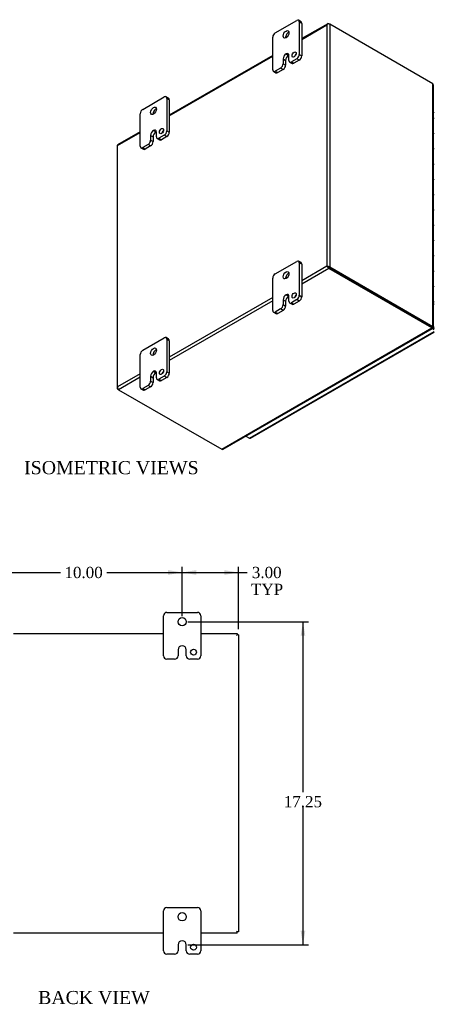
# Model space of a CAD drawing. Header units: inches. Extents: x 2 to 118, y 3 to 79.
# Tile 6 of 6: x 96 to 118, y 26 to 79. Entities that reach past the tile are written whole.
import ezdxf
from ezdxf.enums import TextEntityAlignment as Align

# ---------------------------------------------------------------- set-up
doc = ezdxf.new("R2010")
doc.units = ezdxf.units.IN
doc.header["$MEASUREMENT"] = 0
for name, color, linetype in [('COM48443', 7, 'CONTINUOUS'), ('COM71780-3', 7, 'CONTINUOUS'), ('DEFAULT', 7, 'CONTINUOUS'), ('FET07710', 7, 'CONTINUOUS'), ('HNG10620-12B', 7, 'CONTINUOUS'), ('HNG10620-12C', 7, 'CONTINUOUS'), ('HNG10620-12P', 7, 'CONTINUOUS')]:
    doc.layers.add(name, color=color, linetype=linetype)
doc.styles.add('SEACAD_TIMES_NEW_ROMAN', font='times.ttf')

# ---------------------------------------------------------------- blocks, each defined once
blk = doc.blocks.new('GDIMGGROUP11')
at = {"layer": 'DEFAULT', "linetype": 'Continuous'}
for points in [[(95.497, 49.673), (94.747, 49.548), (95.497, 49.423)], [(103.997, 49.673), (103.997, 49.423), (104.747, 49.548)]]:
    blk.add_hatch(color=136, dxfattribs=at).paths.add_polyline_path(points)
at = {"layer": 'DEFAULT', "color": 136, "linetype": 'Continuous'}
for p, q in [((94.747, 47.218), (94.747, 49.848)), ((94.747, 49.548), (98.259, 49.548)), ((100.726, 49.548), (104.747, 49.548)), ((104.747, 47.218), (104.747, 49.848))]:
    blk.add_line(p, q, dxfattribs=at)
at = {"layer": 'DEFAULT', "color": 136, "linetype": 'Continuous', "style": 'SEACAD_TIMES_NEW_ROMAN'}
blk.add_text('10.00', height=0.6, dxfattribs=at).set_placement((98.469, 49.848), align=Align.TOP_LEFT)
blk = doc.blocks.new('GDIMGGROUP12')
at = {"layer": 'DEFAULT', "linetype": 'Continuous'}
for points in [[(105.497, 49.673), (104.747, 49.548), (105.497, 49.423)], [(106.997, 49.673), (106.997, 49.423), (107.747, 49.548)]]:
    blk.add_hatch(color=136, dxfattribs=at).paths.add_polyline_path(points)
at = {"layer": 'DEFAULT', "color": 136, "linetype": 'Continuous'}
for p, q in [((104.747, 47.436), (104.747, 49.848)), ((104.747, 49.548), (107.914, 49.548)), ((107.747, 46.52), (107.747, 49.848)), ((107.914, 49.548), (108.214, 49.548))]:
    blk.add_line(p, q, dxfattribs=at)
at = {"layer": 'DEFAULT', "color": 136, "linetype": 'Continuous', "style": 'SEACAD_TIMES_NEW_ROMAN'}
for s, p in [('3.00', (108.467, 49.848)), ('TYP', (108.424, 48.948))]:
    blk.add_text(s, height=0.6, dxfattribs=at).set_placement(p, align=Align.TOP_LEFT)
blk = doc.blocks.new('GDIMGGROUP13')
at = {"layer": 'DEFAULT', "linetype": 'Continuous'}
for points in [[(111.318, 46.168), (111.193, 46.918), (111.068, 46.168)], [(111.318, 30.418), (111.068, 30.418), (111.193, 29.668)]]:
    blk.add_hatch(color=136, dxfattribs=at).paths.add_polyline_path(points)
at = {"layer": 'DEFAULT', "color": 136, "linetype": 'Continuous'}
for p, q in [((105.047, 46.918), (111.493, 46.918)), ((111.193, 46.918), (111.193, 37.825)), ((111.193, 37.015), (111.193, 29.668)), ((105.047, 29.668), (111.493, 29.668))]:
    blk.add_line(p, q, dxfattribs=at)
at = {"layer": 'DEFAULT', "color": 136, "linetype": 'Continuous', "style": 'SEACAD_TIMES_NEW_ROMAN'}
blk.add_text('17.25', height=0.6, dxfattribs=at).set_placement((110.169, 37.615), align=Align.TOP_LEFT)

msp = doc.modelspace()

# ---------------------------------------------------------------- linework, layer by layer
at = {"layer": 'COM48443', "color": 7}
for p, q in [((112.514, 78.847), (111.128, 78.047)), ((111.128, 78.01), (112.466, 78.783)), ((112.466, 78.783), (112.466, 65.895)), ((112.496, 78.824), (112.496, 78.824)), ((112.568, 78.842), (112.619, 78.812)), ((118.123, 75.634), (112.619, 78.812)), ((112.619, 78.812), (112.619, 65.866)), ((109.582, 77.154), (104.057, 73.964)), ((104.057, 73.928), (109.582, 77.118)), ((118.123, 62.688), (118.123, 75.634)), ((118.154, 62.669), (118.154, 75.565)), ((102.511, 73.072), (101.302, 72.374)), ((101.305, 72.339), (102.511, 73.035)), ((101.273, 72.324), (101.273, 59.378)), ((101.305, 59.451), (101.305, 72.339)), ((112.466, 65.895), (111.128, 65.123)), ((112.568, 65.778), (111.128, 64.946)), ((112.517, 65.866), (112.466, 65.895)), ((112.496, 65.878), (112.568, 65.837)), ((112.496, 65.878), (112.568, 65.836)), ((112.568, 65.837), (118.072, 62.659)), ((118.072, 62.659), (112.568, 65.836)), ((118.072, 62.6), (112.568, 65.778)), ((112.619, 65.866), (118.123, 62.688)), ((109.582, 64.23), (104.057, 61.04)), ((109.582, 64.054), (104.057, 60.864)), ((106.86, 56.127), (118.072, 62.6)), ((106.936, 56.134), (118.104, 62.582)), ((118.072, 62.659), (118.123, 62.688)), ((118.072, 62.659), (118.072, 62.6)), ((118.093, 62.632), (118.073, 62.643)), ((118.093, 62.632), (118.073, 62.643)), ((118.073, 62.637), (118.105, 62.619)), ((118.106, 62.654), (118.086, 62.665)), ((118.106, 62.654), (118.086, 62.665)), ((118.092, 62.668), (118.123, 62.65)), ((118.105, 62.619), (118.093, 62.632)), ((118.123, 62.65), (118.106, 62.654)), ((102.511, 60.148), (101.305, 59.451)), ((102.511, 59.971), (101.356, 59.305)), ((101.284, 59.405), (101.284, 59.405)), ((101.356, 59.305), (101.305, 59.334)), ((101.356, 59.305), (106.86, 56.127)), ((95.747, 46.293), (103.747, 46.293)), ((105.747, 46.293), (107.675, 46.293)), ((107.675, 46.293), (107.675, 46.221)), ((107.675, 46.221), (107.639, 46.185)), ((107.675, 46.22), (107.639, 46.185)), ((107.747, 46.22), (107.675, 46.22)), ((107.747, 46.22), (107.747, 30.365)), ((103.747, 30.293), (95.747, 30.293)), ((107.675, 30.293), (105.747, 30.293)), ((107.675, 30.365), (107.639, 30.401)), ((107.675, 30.365), (107.639, 30.401)), ((107.747, 30.365), (107.675, 30.365)), ((107.675, 30.293), (107.675, 30.365))]:
    msp.add_line(p, q, dxfattribs=at)
for centre, start, end in [((118.062, 75.565), 0, 48.6182), ((106.89, 56.214), 251.3818, 300)]:
    msp.add_arc(centre, 0.0923, start, end, dxfattribs=at)
for centre, major_axis, ratio, start_param, end_param in [((112.568, 78.753), (0.054, -0.0935), 0.57735, 2.356194, 3.587154), ((112.542, 78.739), (0.076, 0.132), 0.577982, 1.230411, 1.570248), ((112.542, 78.739), (0.076, 0.132), 0.577982, 1.231508, 1.571345), ((112.542, 78.768), (0.108, 0), 0.57735, 0.785398, 2.016358), ((101.381, 72.324), (0.108, 0), 0.57735, 2.696031, 3.141593), ((101.356, 72.28), (0.054, -0.0935), 0.57735, 3.141593, 3.587154), ((101.381, 72.295), (-0.108, 0.062), 0.000948, 0.445015, 0.784852), ((101.381, 72.295), (-0.108, 0.062), 0.000948, -0.784852, -0.445015), ((112.542, 65.851), (-0.108, 0.062), 0.000948, -1.124689, -0.784852), ((112.542, 65.851), (-0.108, 0.062), 0.000948, 0.784852, 1.124689), ((112.542, 65.822), (0.108, 0), 0.57735, 0.785398, 2.016358), ((112.568, 65.866), (0.054, -0.0935), 0.57735, 4.266828, 5.497787), ((112.542, 65.851), (0.036, -0.0207), 0.000948, 0.785944, 2.356741), ((112.542, 65.851), (0.036, -0.0208), 0.000948, 3.926445, 5.497241), ((101.381, 59.378), (0.108, 0), 0.57735, 2.696031, 3.926991), ((101.381, 59.407), (-0.076, -0.132), 0.577982, 4.712938, 5.052774), ((101.381, 59.407), (-0.076, -0.132), 0.577982, 4.71184, 5.051677), ((101.356, 59.393), (0.054, -0.0935), 0.57735, 4.266828, 5.497787)]:
    msp.add_ellipse(centre, major_axis=major_axis, ratio=ratio, start_param=start_param, end_param=end_param, dxfattribs=at)
for points in [[(118.073, 62.637), (118.074, 62.637), (118.073, 62.641), (118.072, 62.65)], [(118.073, 62.635), (118.073, 62.635), (118.073, 62.636), (118.073, 62.637)]]:
    msp.add_open_spline(points, degree=3, dxfattribs=at)
for points, knots in [([(118.072, 62.6), (118.078, 62.592), (118.085, 62.586), (118.096, 62.58), (118.101, 62.58), (118.107, 62.584), (118.109, 62.588), (118.11, 62.601), (118.108, 62.609), (118.105, 62.619)], [0, 0, 0, 0, 0.25, 0.25, 0.5, 0.5, 0.75, 0.75, 1, 1, 1, 1]), ([(118.079, 62.663), (118.084, 62.665), (118.09, 62.667), (118.093, 62.668), (118.093, 62.669)], [0, 0, 0, 0, 0.4000004, 0.8000008, 0.8000008, 0.8000008, 0.8000008]), ([(118.123, 62.688), (118.133, 62.687), (118.141, 62.684), (118.152, 62.677), (118.154, 62.673), (118.154, 62.665), (118.152, 62.661), (118.141, 62.655), (118.133, 62.652), (118.123, 62.65)], [0, 0, 0, 0, 0.25, 0.25, 0.5, 0.5, 0.75, 0.75, 1, 1, 1, 1])]:
    msp.add_open_spline(points, degree=3, knots=knots, dxfattribs=at)
at = {"layer": 'COM71780-3', "color": 7}
for p, q in [((118.2, 74.092), (118.154, 74.118)), ((117.779, 62.828), (117.779, 62.828)), ((117.807, 62.812), (117.807, 62.812)), ((118.2, 62.494), (118.076, 62.565)), ((118.107, 62.606), (118.2, 62.553)), ((118.2, 62.552), (118.107, 62.606)), ((118.129, 62.652), (118.2, 62.611)), ((108.334, 56.723), (118.2, 62.419)), ((108.388, 56.717), (118.2, 62.382)), ((108.145, 56.832), (108.334, 56.723))]:
    msp.add_line(p, q, dxfattribs=at)
msp.add_ellipse((108.334, 56.811), major_axis=(-0.054, 0.0935), ratio=0.57735, start_param=2.356194, end_param=3.141593, dxfattribs=at)
at = {"layer": 'FET07710', "color": 7}
for p, q in [((109.714, 78.354), (110.863, 79.017)), ((111.089, 78.95), (110.957, 79.026)), ((110.996, 78.94), (110.996, 77.205)), ((111.128, 78.864), (110.996, 78.94)), ((111.128, 78.864), (111.128, 77.129)), ((109.582, 76.389), (109.582, 78.124)), ((110.135, 76.963), (110.135, 76.708)), ((110.135, 76.963), (110.267, 76.887)), ((110.267, 76.887), (110.267, 76.632)), ((110.289, 77.23), (110.289, 77.23)), ((110.289, 77.23), (110.421, 77.154)), ((110.289, 77.23), (110.421, 77.154)), ((110.421, 77.154), (110.421, 77.154)), ((110.443, 76.886), (110.443, 77.141)), ((110.482, 76.8), (110.614, 76.724)), ((110.863, 76.976), (110.576, 76.81)), ((110.576, 76.81), (110.708, 76.733)), ((110.996, 76.899), (110.708, 76.733)), ((110.996, 76.899), (110.863, 76.976)), ((110.996, 77.205), (111.128, 77.129)), ((109.62, 76.303), (109.753, 76.227)), ((110.002, 76.478), (109.714, 76.312)), ((109.714, 76.312), (109.846, 76.236)), ((110.134, 76.402), (109.846, 76.236)), ((110.134, 76.402), (110.002, 76.478)), ((110.135, 76.708), (110.267, 76.632)), ((102.643, 74.271), (103.792, 74.934)), ((104.018, 74.867), (103.886, 74.944)), ((103.925, 74.858), (103.925, 73.123)), ((104.057, 74.782), (103.925, 74.858)), ((104.057, 74.782), (104.057, 73.047)), ((102.511, 72.306), (102.511, 74.041)), ((103.218, 73.148), (103.218, 73.148)), ((103.218, 73.148), (103.35, 73.072)), ((103.218, 73.148), (103.35, 73.071)), ((103.35, 73.072), (103.35, 73.071)), ((103.925, 73.123), (104.057, 73.047)), ((103.064, 72.881), (103.064, 72.626)), ((103.064, 72.881), (103.196, 72.804)), ((103.064, 72.626), (103.196, 72.549)), ((103.196, 72.804), (103.196, 72.549)), ((103.372, 72.804), (103.372, 73.059)), ((103.411, 72.718), (103.543, 72.642)), ((103.792, 72.893), (103.505, 72.727)), ((103.505, 72.727), (103.637, 72.651)), ((103.924, 72.817), (103.637, 72.651)), ((103.924, 72.817), (103.792, 72.893)), ((102.549, 72.221), (102.682, 72.144)), ((102.931, 72.396), (102.643, 72.23)), ((102.643, 72.23), (102.775, 72.153)), ((103.063, 72.32), (102.775, 72.153)), ((103.063, 72.32), (102.931, 72.396)), ((109.714, 65.494), (110.863, 66.157)), ((111.089, 66.09), (110.957, 66.166)), ((110.996, 66.081), (110.996, 64.346)), ((111.128, 66.004), (110.996, 66.081)), ((111.128, 66.004), (111.128, 64.269)), ((109.582, 63.529), (109.582, 65.264)), ((110.289, 64.371), (110.289, 64.37)), ((110.289, 64.371), (110.421, 64.294)), ((110.289, 64.37), (110.421, 64.294)), ((110.421, 64.294), (110.421, 64.294)), ((110.443, 64.026), (110.443, 64.282)), ((110.996, 64.346), (111.128, 64.269)), ((110.002, 63.619), (109.714, 63.452)), ((110.134, 63.542), (110.002, 63.619)), ((110.135, 64.103), (110.135, 63.848)), ((110.135, 64.103), (110.267, 64.027)), ((110.135, 63.848), (110.267, 63.772)), ((110.267, 64.027), (110.267, 63.772)), ((110.482, 63.941), (110.614, 63.864)), ((110.863, 64.116), (110.576, 63.95)), ((110.576, 63.95), (110.708, 63.874)), ((110.996, 64.04), (110.708, 63.874)), ((110.996, 64.04), (110.863, 64.116)), ((109.62, 63.443), (109.753, 63.367)), ((109.714, 63.452), (109.846, 63.376)), ((110.134, 63.542), (109.846, 63.376)), ((102.643, 61.411), (103.792, 62.075)), ((104.018, 62.008), (103.886, 62.084)), ((103.925, 61.998), (103.925, 60.263)), ((104.057, 61.922), (103.925, 61.998)), ((104.057, 61.922), (104.057, 60.187)), ((102.511, 59.447), (102.511, 61.182)), ((103.064, 60.021), (103.064, 59.766)), ((103.064, 60.021), (103.196, 59.945)), ((103.196, 59.945), (103.196, 59.689)), ((103.218, 60.288), (103.218, 60.288)), ((103.218, 60.288), (103.35, 60.212)), ((103.218, 60.288), (103.35, 60.212)), ((103.35, 60.212), (103.35, 60.212)), ((103.372, 59.944), (103.372, 60.199)), ((103.792, 60.033), (103.505, 59.867)), ((103.924, 59.957), (103.637, 59.791)), ((103.924, 59.957), (103.792, 60.033)), ((103.925, 60.263), (104.057, 60.187)), ((102.931, 59.536), (102.643, 59.37)), ((103.063, 59.46), (102.775, 59.294)), ((103.063, 59.46), (102.931, 59.536)), ((103.064, 59.766), (103.196, 59.689)), ((103.411, 59.858), (103.543, 59.782)), ((103.505, 59.867), (103.637, 59.791)), ((102.549, 59.361), (102.682, 59.284)), ((102.643, 59.37), (102.775, 59.294)), ((103.934, 47.418), (105.559, 47.418)), ((103.747, 45.105), (103.747, 47.23)), ((105.747, 47.23), (105.747, 45.105)), ((104.529, 45.418), (104.529, 45.105)), ((104.747, 45.636), (104.747, 45.636)), ((104.965, 45.105), (104.965, 45.418)), ((104.341, 44.918), (103.934, 44.918)), ((105.559, 44.918), (105.153, 44.918)), ((103.934, 31.668), (105.559, 31.668)), ((103.747, 29.355), (103.747, 31.48)), ((105.747, 31.48), (105.747, 29.355)), ((104.529, 29.668), (104.529, 29.355)), ((104.747, 29.886), (104.747, 29.886)), ((104.965, 29.355), (104.965, 29.668)), ((104.341, 29.168), (103.934, 29.168)), ((105.559, 29.168), (105.153, 29.168))]:
    msp.add_line(p, q, dxfattribs=at)
for centre, radius in [((104.747, 46.918), 0.219), ((105.356, 45.293), 0.156), ((104.747, 31.168), 0.219), ((105.356, 29.543), 0.156)]:
    msp.add_circle(centre, radius, dxfattribs=at)
for centre, radius, start, end in [((103.934, 47.23), 0.188, 90, 180), ((105.559, 47.23), 0.188, 0, 90), ((104.747, 45.418), 0.218, 90, 180), ((104.747, 45.418), 0.218, 0, 90), ((103.934, 45.105), 0.188, 180, 270), ((104.341, 45.105), 0.188, 270, 0), ((105.153, 45.105), 0.188, 180, 270), ((105.559, 45.105), 0.188, 270, 0), ((103.934, 31.48), 0.188, 90, 180), ((105.559, 31.48), 0.188, 0, 90), ((104.747, 29.668), 0.218, 90, 180), ((104.747, 29.668), 0.218, 0, 90), ((103.934, 29.355), 0.188, 180, 270), ((104.341, 29.355), 0.188, 270, 0), ((105.153, 29.355), 0.188, 180, 270), ((105.559, 29.355), 0.188, 270, 0)]:
    msp.add_arc(centre, radius, start, end, dxfattribs=at)
for centre, major_axis, start_param, end_param in [((110.863, 78.864), (-0.094, -0.162), 2.356194, 3.926991), ((110.996, 78.788), (-0.094, -0.162), 2.356194, 3.141593), ((109.714, 78.2), (0.094, 0.162), 0.785398, 2.356194), ((110.421, 78.201), (0.109, 0.189), 0.649107, 2.492486), ((110.289, 77.052), (0.109, 0.189), 0.785398, 2.356194), ((110.421, 76.976), (0.109, 0.189), 0.785398, 2.356194), ((110.289, 77.052), (-0.109, -0.189), 2.356194, 3.926991), ((110.421, 76.976), (-0.109, -0.189), 3.793313, 3.926991), ((110.576, 76.963), (0.094, 0.162), 2.356194, 3.926991), ((110.852, 77.123), (0.078, 0.135), 1.008936, 2.132657), ((110.863, 77.129), (-0.094, -0.162), 0.785398, 2.356194), ((110.996, 77.052), (0.094, 0.162), 3.926991, 5.497787), ((109.714, 76.465), (0.094, 0.162), 2.356194, 3.926991), ((109.846, 76.389), (0.094, 0.162), 3.141593, 3.926991), ((110.002, 76.632), (-0.094, -0.162), 0.785398, 2.356194), ((110.134, 76.555), (0.094, 0.162), 3.926991, 5.497787), ((110.708, 76.887), (0.094, 0.162), 3.141593, 3.926991), ((103.792, 74.781), (-0.094, -0.162), 2.356194, 3.926991), ((103.924, 74.705), (-0.094, -0.162), 2.356194, 3.141593), ((102.643, 74.118), (0.094, 0.162), 0.785398, 2.356194), ((103.35, 74.118), (0.109, 0.189), 0.649107, 2.492486), ((103.218, 72.97), (0.109, 0.189), 0.785398, 2.356194), ((103.35, 72.893), (0.109, 0.189), 0.785398, 2.356194), ((103.218, 72.97), (-0.109, -0.189), 2.356194, 3.926991), ((103.35, 72.894), (-0.109, -0.189), 3.793313, 3.926991), ((103.781, 73.04), (0.078, 0.135), 1.008936, 2.132657), ((103.792, 73.046), (-0.094, -0.162), 0.785398, 2.356194), ((102.931, 72.549), (-0.094, -0.162), 0.785398, 2.356194), ((103.063, 72.473), (0.094, 0.162), 3.926991, 5.497787), ((103.505, 72.88), (0.094, 0.162), 2.356194, 3.926991), ((103.637, 72.804), (0.094, 0.162), 3.141593, 3.926991), ((103.924, 72.97), (0.094, 0.162), 3.926991, 5.497787), ((102.643, 72.383), (0.094, 0.162), 2.356194, 3.926991), ((102.775, 72.307), (0.094, 0.162), 3.141593, 3.926991), ((110.863, 66.004), (-0.094, -0.162), 2.356194, 3.926991), ((110.996, 65.928), (-0.094, -0.162), 2.356194, 3.141593), ((109.714, 65.341), (0.094, 0.162), 0.785398, 2.356194), ((110.421, 65.341), (0.109, 0.189), 0.649107, 2.492486), ((110.289, 64.192), (0.109, 0.189), 0.785398, 2.356194), ((110.421, 64.116), (0.109, 0.189), 0.785398, 2.356194), ((110.289, 64.193), (-0.109, -0.189), 2.356194, 3.926991), ((110.421, 64.116), (-0.109, -0.189), 3.793313, 3.926991), ((110.852, 64.263), (0.078, 0.135), 1.008936, 2.132657), ((110.863, 64.269), (-0.094, -0.162), 0.785398, 2.356194), ((110.996, 64.193), (0.094, 0.162), 3.926991, 5.497787), ((110.002, 63.772), (-0.094, -0.162), 0.785398, 2.356194), ((110.134, 63.695), (0.094, 0.162), 3.926991, 5.497787), ((110.576, 64.103), (0.094, 0.162), 2.356194, 3.926991), ((110.708, 64.027), (0.094, 0.162), 3.141593, 3.926991), ((109.714, 63.606), (0.094, 0.162), 2.356194, 3.926991), ((109.846, 63.529), (0.094, 0.162), 3.141593, 3.926991), ((103.792, 61.922), (-0.094, -0.162), 2.356194, 3.926991), ((103.924, 61.845), (-0.094, -0.162), 2.356194, 3.141593), ((102.643, 61.258), (0.094, 0.162), 0.785398, 2.356194), ((103.35, 61.258), (0.109, 0.189), 0.649107, 2.492486), ((103.218, 60.11), (0.109, 0.189), 0.785398, 2.356194), ((103.35, 60.034), (0.109, 0.189), 0.785398, 2.356194), ((103.218, 60.11), (-0.109, -0.189), 2.356194, 3.926991), ((103.35, 60.034), (-0.109, -0.189), 3.793313, 3.926991), ((103.505, 60.021), (0.094, 0.162), 2.356194, 3.926991), ((103.781, 60.18), (0.078, 0.135), 1.008936, 2.132657), ((103.792, 60.186), (-0.094, -0.162), 0.785398, 2.356194), ((103.924, 60.11), (0.094, 0.162), 3.926991, 5.497787), ((102.643, 59.523), (0.094, 0.162), 2.356194, 3.926991), ((102.931, 59.689), (-0.094, -0.162), 0.785398, 2.356194), ((103.063, 59.613), (0.094, 0.162), 3.926991, 5.497787), ((103.637, 59.944), (0.094, 0.162), 3.141593, 3.926991), ((102.775, 59.447), (0.094, 0.162), 3.141593, 3.926991)]:
    msp.add_ellipse(centre, major_axis=major_axis, ratio=0.57735, start_param=start_param, end_param=end_param, dxfattribs=at)
for centre, major_axis in [((110.289, 78.277), (0.109, 0.189)), ((110.72, 77.199), (0.078, 0.135)), ((103.218, 74.195), (0.109, 0.189)), ((103.649, 73.116), (0.078, 0.135)), ((110.289, 65.417), (0.109, 0.189)), ((110.72, 64.339), (0.078, 0.135)), ((103.218, 61.335), (0.109, 0.189)), ((103.649, 60.257), (0.078, 0.135))]:
    msp.add_ellipse(centre, major_axis=major_axis, ratio=0.57735, dxfattribs=at)
at = {"layer": 'HNG10620-12B', "color": 7}
for centre, major_axis, start_param, end_param in [((118.073, 72.914), (-0.154, 0), 3.748502, 4.157881), ((118.073, 72.097), (-0.154, 0), 3.748502, 4.157881), ((118.073, 71.281), (-0.154, 0), 3.748502, 4.157881), ((118.073, 70.464), (-0.154, 0), 3.748502, 4.157881), ((118.073, 69.648), (-0.154, 0), 3.748502, 4.157881), ((118.073, 68.831), (-0.154, 0), 3.748502, 4.157881), ((118.073, 68.015), (-0.154, 0), 3.748502, 4.157881), ((118.073, 67.198), (-0.154, 0), 3.748502, 4.157881), ((118.073, 66.382), (-0.154, 0), 3.748502, 4.157881), ((118.073, 65.565), (-0.154, 0), 3.748502, 4.157881), ((118.073, 64.749), (-0.154, 0), 3.748502, 4.157881), ((118.073, 63.932), (-0.154, 0), 3.748502, 4.157881), ((118.073, 63.932), (-0.0938, 0), 2.612966, 3.670219), ((118.073, 63.932), (-0.154, 0), 2.125304, 2.534683)]:
    msp.add_ellipse(centre, major_axis=major_axis, ratio=0.57735, start_param=start_param, end_param=end_param, dxfattribs=at)
at = {"layer": 'HNG10620-12C', "color": 7}
for centre in [(118.073, 73.73), (118.073, 72.914), (118.073, 72.097), (118.073, 71.281), (118.073, 70.464), (118.073, 69.648), (118.073, 68.831), (118.073, 68.015), (118.073, 67.198), (118.073, 66.382), (118.073, 65.565), (118.073, 64.749)]:
    msp.add_ellipse(centre, major_axis=(0.154, 0), ratio=0.57735, start_param=0.60691, end_param=1.016289, dxfattribs=at)
at = {"layer": 'HNG10620-12P', "color": 7}
msp.add_ellipse((118.073, 63.932), major_axis=(-0.0937, 0), ratio=0.57735, start_param=2.612966, end_param=3.670219, dxfattribs=at)

# ---------------------------------------------------------------- block references
at = {"layer": 'DEFAULT', "color": 7}
for name in ['GDIMGGROUP11', 'GDIMGGROUP12', 'GDIMGGROUP13']:
    msp.add_blockref(name, (0, 0), dxfattribs=at)

# ---------------------------------------------------------------- texts
at = {"layer": 'DEFAULT', "color": 7, "style": 'SEACAD_TIMES_NEW_ROMAN'}
for s, p in [('ISOMETRIC VIEWS', (96.315, 55.495)), ('BACK VIEW', (97.061, 27.207))]:
    msp.add_text(s, height=0.7, dxfattribs=at).set_placement(p, align=Align.TOP_LEFT)

doc.saveas('drawing.dxf')
